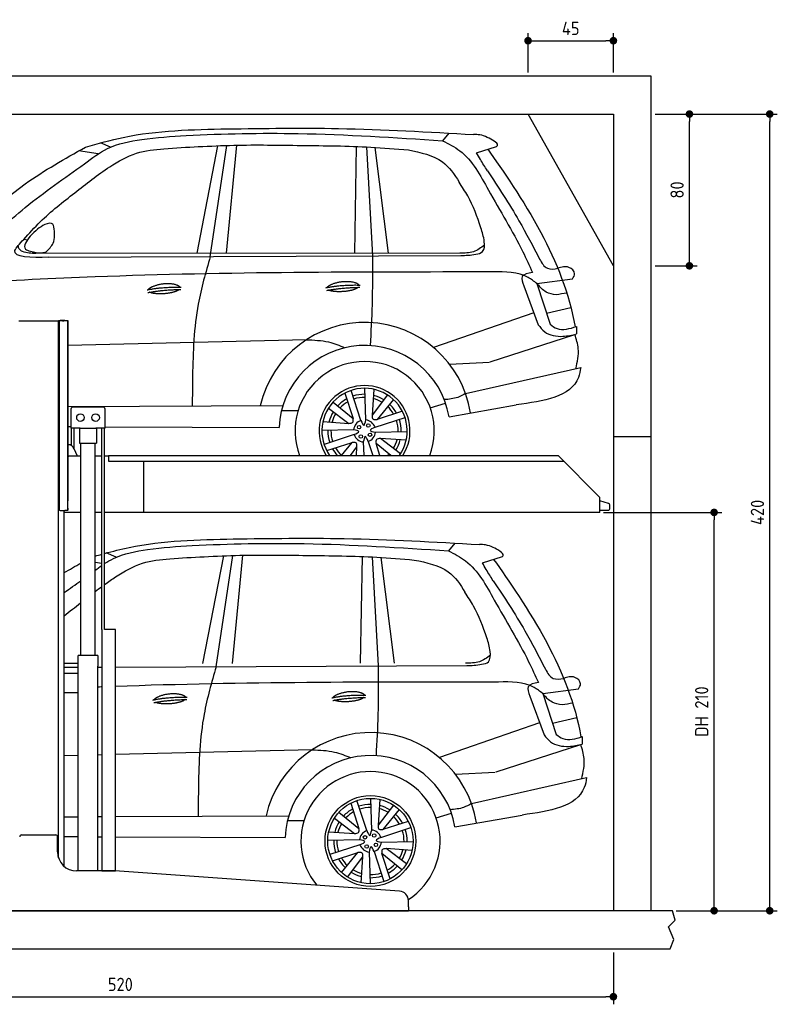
# Model space of a CAD drawing. Header units: millimetres. Extents: x -287 to 6264, y -793 to 4398.
# Tile 4 of 4: x 2269 to 6264, y -793 to 4398. Entities that reach past the tile are written whole.
import ezdxf

# ---------------------------------------------------------------- set-up
doc = ezdxf.new("R2010")
doc.units = ezdxf.units.MM
for name, color, linetype in [('4', 3, 'Continuous'), ('5', 3, 'Continuous'), ('car', 10, 'Continuous')]:
    doc.layers.add(name, color=color, linetype=linetype)
doc.styles.get("Standard").update_dxf_attribs({"font": 'ISOCP.SHX'})
doc.dimstyles.new('GEN-ISO$0', dxfattribs={"dimscale": 20, "dimtxt": 3.5, "dimasz": 2, "dimexe": 2, "dimexo": 1, "dimgap": 1.5, "dimtad": 1, "dimdec": 1, "dimlfac": 0.1, "dimdsep": 46, "dimtxsty": 'STANDARD', "dimblk": 'PUNKT', "dimcen": 2, "dimclrd": 256, "dimclre": 256, "dimclrt": 2, "dimadec": 0, "dimazin": 0, "dimtp": 0.1, "dimtm": 0.1, "dimtfac": 0.71, "dimtdec": 1, "dimtmove": 2, "dimatfit": 3, "dimldrblk": 'PUNKT', "dimfxl": 1, "dimtolj": 1, "dimarcsym": 0})

# ---------------------------------------------------------------- blocks, each defined once
blk = doc.blocks.new('PUNKT')
at = {"layer": '4', "color": 0, "linetype": 'ByBlock'}
blk.add_line((-0.5, 0), (-1, 0), dxfattribs=at)
at = {"layer": '4', "color": 0, "linetype": 'ByBlock', "const_width": 0.5}
blk.add_lwpolyline([(-0.25, 0, 1), (0.25, 0, 1)], format="xyb", close=True, dxfattribs=at)
blk = doc.blocks.new('*D11')
at = {"layer": '5', "lineweight": -2}
for p, q in [((200, -520), (200, -793.3)), ((5400, -520), (5400, -793.3)), ((240, -753.3), (5360, -753.3))]:
    blk.add_line(p, q, dxfattribs=at)
at = {"layer": 'DEFPOINTS', "color": 0}
for p in [(200, -500), (5400, -500), (5400, -753.3)]:
    blk.add_point(p, dxfattribs=at)
at = {"layer": '5', "lineweight": -2, "xscale": 40, "yscale": 40, "zscale": 40, "rotation": 180}
blk.add_blockref('PUNKT', (200, -753.3), dxfattribs=at)
at = {"layer": '5', "lineweight": -2, "xscale": 40, "yscale": 40, "zscale": 40}
blk.add_blockref('PUNKT', (5400, -753.3), dxfattribs=at)
at = {"layer": '5', "color": 2, "insert": (2800, -688.3), "char_height": 70, "attachment_point": 5}
blk.add_mtext('\\A1;520', dxfattribs=at)
blk = doc.blocks.new('*D7')
at = {"layer": '5', "lineweight": -2}
for p, q in [((5620, 3900), (5841, 3900)), ((5801, 3140), (5801, 3860)), ((5620, 3100), (5841, 3100))]:
    blk.add_line(p, q, dxfattribs=at)
at = {"layer": 'DEFPOINTS', "color": 0}
for p in [(5600, 3900), (5801, 3900), (5600, 3100)]:
    blk.add_point(p, dxfattribs=at)
at = {"layer": '5', "lineweight": -2, "xscale": 40, "yscale": 40, "zscale": 40}
for p, rotation in [((5801, 3900), 90), ((5801, 3100), 270)]:
    blk.add_blockref('PUNKT', p, dxfattribs=dict(at, rotation=rotation))
at = {"layer": '5', "color": 2, "insert": (5736, 3500), "char_height": 70, "attachment_point": 5, "rotation": 90}
blk.add_mtext('\\A1;80', dxfattribs=at)
blk = doc.blocks.new('*D8')
at = {"layer": '5', "lineweight": -2}
for p, q in [((5620, 3900), (6264.4, 3900)), ((6224.4, -260), (6224.4, 3860)), ((5731.2, -300), (6264.4, -300))]:
    blk.add_line(p, q, dxfattribs=at)
at = {"layer": 'DEFPOINTS', "color": 0}
for p in [(5600, 3900), (6224.4, 3900), (5711.2, -300)]:
    blk.add_point(p, dxfattribs=at)
at = {"layer": '5', "lineweight": -2, "xscale": 40, "yscale": 40, "zscale": 40}
for p, rotation in [((6224.4, 3900), 90), ((6224.4, -300), 270)]:
    blk.add_blockref('PUNKT', p, dxfattribs=dict(at, rotation=rotation))
at = {"layer": '5', "color": 2, "insert": (6159.4, 1800), "char_height": 70, "attachment_point": 5, "rotation": 90}
blk.add_mtext('\\A1;420', dxfattribs=at)
blk = doc.blocks.new('*D9')
at = {"layer": '5', "lineweight": -2}
for p, q in [((5348.6, 1800), (5971.1, 1800)), ((5931.1, -260), (5931.1, 1760)), ((5731.2, -300), (5971.1, -300))]:
    blk.add_line(p, q, dxfattribs=at)
at = {"layer": 'DEFPOINTS', "color": 0}
for p in [(5328.6, 1800), (5931.1, 1800), (5711.2, -300)]:
    blk.add_point(p, dxfattribs=at)
at = {"layer": '5', "lineweight": -2, "xscale": 40, "yscale": 40, "zscale": 40}
for p, rotation in [((5931.1, 1800), 90), ((5931.1, -300), 270)]:
    blk.add_blockref('PUNKT', p, dxfattribs=dict(at, rotation=rotation))
at = {"layer": '5', "color": 2, "insert": (5865.6, 750), "char_height": 70, "attachment_point": 5, "rotation": 90}
blk.add_mtext('\\A1;DH 210', dxfattribs=at)
blk = doc.blocks.new('*D10')
at = {"layer": '5', "lineweight": -2}
for p, q in [((4950, 4120), (4950, 4326.7)), ((5400, 4120), (5400, 4326.7)), ((4990, 4286.7), (5360, 4286.7))]:
    blk.add_line(p, q, dxfattribs=at)
at = {"layer": 'DEFPOINTS', "color": 0}
for p in [(5400, 4286.7), (4950, 4100), (5400, 4100)]:
    blk.add_point(p, dxfattribs=at)
at = {"layer": '5', "lineweight": -2, "xscale": 40, "yscale": 40, "zscale": 40, "rotation": 180}
blk.add_blockref('PUNKT', (4950, 4286.7), dxfattribs=at)
at = {"layer": '5', "lineweight": -2, "xscale": 40, "yscale": 40, "zscale": 40}
blk.add_blockref('PUNKT', (5400, 4286.7), dxfattribs=at)
at = {"layer": '5', "color": 2, "insert": (5175, 4351.7), "char_height": 70, "attachment_point": 5}
blk.add_mtext('\\A1;45', dxfattribs=at)

msp = doc.modelspace()

# ---------------------------------------------------------------- linework, layer by layer
for p, q in [((5400, 3100), (4950, 3900)), ((2264.07, 2810), (2274.07, 2810)), ((2274.07, 2810), (2464.07, 2810)), ((2464.07, 2810), (2474.07, 2810)), ((2479.07, 2810), (2474.07, 2810)), ((2474.07, -21.22), (2474.07, 2810)), ((2478.07, 2806), (2478.07, 1816)), ((2478.07, 1815), (2478.07, 2805)), ((2494.07, 2810), (2479.07, 2810)), ((2507.07, 2811), (2483.07, 2811)), ((2494.07, 2810), (2504.07, 2810)), ((2504.07, 2811), (2504.07, 2810)), ((2507.07, 2811), (2523.07, 2811)), ((2523.07, 2811), (2523.07, 1861)), ((2523.07, 1822), (2523.07, 2810)), ((2539.57, 2345), (2539.57, 2245)), ((2709.57, 2355), (2549.57, 2355)), ((2719.57, 2245), (2719.57, 2345)), ((2588.78, 2245), (2539.57, 2245)), ((2541.97, 2152.71), (2541.97, 2245)), ((2557.07, 2136.42), (2557.07, 2245)), ((2584.57, 2245), (2584.57, 2165)), ((2588.78, 2245), (2670.36, 2245)), ((2719.57, 2245), (2670.36, 2245)), ((2674.57, 2245), (2674.57, 2165)), ((2702.07, 1183), (2702.07, 2245)), ((2717.17, 1183), (2717.17, 2245)), ((5400, 2200), (5600, 2200)), ((2525.18, 2157), (2523.07, 2157)), ((2574.32, 2097), (2557.24, 2136.03)), ((2584.57, 2165), (2674.57, 2165)), ((2592.07, 1045), (2592.07, 2165)), ((2667.07, 1045), (2667.07, 2165)), ((2523.07, 2097), (2528.07, 2097)), ((2592.07, 2097), (2528.07, 2097)), ((2702.07, 2097), (2667.07, 2097)), ((2738.07, 2097), (2717.17, 2097)), ((2738.07, 2100), (5108.57, 2100)), ((2738.07, 2100), (2738.07, 2070)), ((5108.57, 2100), (5328.57, 1878.09)), ((2738.07, 2070), (5138.31, 2070)), ((2923.07, 1800), (2923.07, 2070)), ((5328.57, 1800), (5328.57, 1878.09)), ((2523.07, 1810), (2523.07, 1822)), ((2523.07, 1822), (2523.07, 1811)), ((2483.07, 1810), (2507.07, 1810)), ((2504.07, -65.99), (2504.07, 1810)), ((2592.07, 1800), (2504.07, 1800)), ((2523.07, 1810), (2507.07, 1810)), ((2702.07, 1800), (2667.07, 1800)), ((5328.57, 1800), (2717.17, 1800)), ((2773.62, 1183), (2719.62, 1183)), ((2680.82, 1045), (2578.32, 1045)), ((2578.32, -90), (2578.32, 1045)), ((2680.82, 1045), (2680.82, 990)), ((2680.82, 850), (2680.82, 990)), ((2578.32, 950), (2504.07, 950)), ((2578.32, 842), (2578.32, 958)), ((2504.07, 850), (2578.32, 850)), ((2680.82, -90), (2680.82, 850)), ((2279.07, 100), (2459.07, 100)), ((2469.07, 10), (2469.07, 90)), ((2767.3, -90), (2569.07, -90)), ((4272.61, -196.7), (2770.84, -90.13)), ((4319.07, -280), (4319.07, -246.58)), ((1994.07, -300), (3024.07, -300)), ((3024.07, -300), (4054.07, -300)), ((4054.07, -300), (4319.07, -300)), ((4319.07, -280), (4319.07, -300)), ((5600, -500), (5600, -500))]:
    msp.add_line(p, q)
for points in [[(5600, -300), (5600, 4100), (0, 4100), (0, -500), (5600, -500), (5698.53, -500), (5718.66, -452.06), (5691.11, -384.27), (5726.08, -350.37), (5711.24, -300), (200, -300), (200, 3900), (5400, 3900), (5400, -300)], [(2702.07, 1183), (2702.07, -90), (2773.62, -90), (2773.62, 1183)], [(2773.62, 1183), (2717.17, 1183)]]:
    msp.add_lwpolyline(points)
msp.add_lwpolyline([(5328.57, 1811), (5372.57, 1811, 0.4142136), (5380.57, 1819), (5380.57, 1839.19, 0.3249197), (5375.04, 1846.8), (5328.57, 1861.9)], format="xyb")
for centre in [(2589.57, 2300), (2669.57, 2300)]:
    msp.add_circle(centre, 20)
for centre, radius, start, end in [((2483.07, 2806), 5, 90, 180), ((2549.57, 2345), 10, 90, 180), ((2709.57, 2345), 10, 0, 90), ((2525.18, 2122), 35, 23.62938, 90), ((2483.07, 1815), 5, 180, 270), ((2279.07, 90), 10, 90, 180), ((2459.07, 90), 10, 0, 90), ((2569.07, 10), 100, 180, 270), ((2767.3, -140), 50, 85.94065, 90), ((4269.07, -246.58), 50, 0, 85.94065)]:
    msp.add_arc(centre, radius, start, end)
at = {"layer": 'car'}
for p, q in [((4532.33, 3800.06), (4498.86, 3759.45)), ((2747.56, 3725.27), (2694.8, 3747.78)), ((2683.63, 3690.29), (2580.1, 3705.62)), ((3204.53, 3165.85), (3313.83, 3732.88)), ((3274.08, 3148.21), (3362.07, 3734.65)), ((3360.08, 3166.03), (3414.75, 3736.07)), ((4035.66, 3166.78), (4045.35, 3729.15)), ((4097.14, 3726.85), (4128.84, 3152.09)), ((4214.56, 3166.98), (4143.46, 3724.22)), ((4678.12, 3696.12), (4784.34, 3728.81)), ((2309.4, 3235.69), (2290.88, 3239.27)), ((2335.27, 3175.17), (2339.82, 3165.25)), ((4589.38, 3167.39), (2354.45, 3164.91)), ((2423.6, 3144.96), (4595.84, 3154.04)), ((4996.32, 3006.5), (5184.44, 3031.48)), ((4928.3, 2993.74), (5003.21, 2789.59)), ((4996.32, 3006.5), (5066.45, 2791.63)), ((5047.23, 2850.52), (5175.93, 2880.44)), ((4980.14, 2852.45), (4451.25, 2669.54)), ((5205.05, 2779.86), (5204.92, 2740.61)), ((3780.84, 2710.13), (2523.07, 2679.7)), ((4750.56, 2593.96), (5196.58, 2738.67)), ((4535.71, 2581.75), (4746.03, 2592.49)), ((4620.74, 2426.35), (5227.47, 2563.48)), ((4068.49, 2284.43), (4016.52, 2442.67)), ((4094.31, 2287.33), (4089.73, 2454.24)), ((4137.04, 2448.79), (4127.87, 2312.74)), ((3984.05, 2428.92), (4026.86, 2295.4)), ((4208.66, 2419), (4127.87, 2312.74)), ((4239.58, 2395.3), (4153.88, 2290.18)), ((2523.07, 2357.56), (3657.23, 2362.9)), ((3650.17, 2337.67), (3737.84, 2337.33)), ((3898.04, 2350.19), (4004.31, 2269.4)), ((3921.75, 2381.1), (4026.86, 2295.4)), ((4433.86, 2352.14), (4515.13, 2375.97)), ((4533.4, 2304.6), (4888.07, 2366.38)), ((4142.9, 2248.56), (4301.15, 2300.53)), ((4287.4, 2332.99), (4153.88, 2290.18)), ((2523.07, 2252.64), (2539.57, 2252.58)), ((2719.57, 2251.86), (3637.25, 2248.19)), ((4029.72, 2235.84), (3862.8, 2231.25)), ((3868.26, 2278.57), (4004.31, 2269.4)), ((4032.62, 2210.02), (3874.37, 2158.04)), ((4145.8, 2222.74), (4312.72, 2227.32)), ((4307.26, 2180.01), (4171.21, 2189.17)), ((4277.48, 2108.39), (4171.21, 2189.17)), ((3888.13, 2125.58), (4021.64, 2168.39)), ((3965.89, 2100), (4021.64, 2168.39)), ((4012.8, 2100), (4047.65, 2145.83)), ((4044.56, 2100), (4047.65, 2145.83)), ((4081.21, 2171.24), (4083.17, 2100)), ((4107.03, 2174.14), (4131.38, 2100)), ((4168.91, 2100), (4148.66, 2163.17)), ((4226.14, 2100), (4148.66, 2163.17)), ((4563.32, 1638.29), (4529.86, 1597.68)), ((2778.56, 1563.5), (2725.8, 1586.01)), ((3235.52, 1004.08), (3344.83, 1571.11)), ((3305.08, 986.44), (3393.07, 1572.88)), ((3391.07, 1004.26), (3445.75, 1574.3)), ((4066.66, 1005.01), (4076.35, 1567.38)), ((4128.14, 1565.08), (4159.83, 990.32)), ((4245.56, 1005.21), (4174.46, 1562.46)), ((4709.11, 1534.35), (4815.34, 1567.04)), ((2702.07, 1530.38), (2667.07, 1535.57)), ((2578.32, 1003.35), (2504.07, 1003.27)), ((2773.62, 984.52), (4626.84, 992.27)), ((2504.07, 983.39), (2578.32, 983.7)), ((2680.82, 984.13), (2702.07, 984.22)), ((4959.29, 831.97), (5034.2, 627.82)), ((5027.32, 844.74), (5215.44, 869.71)), ((5027.32, 844.74), (5097.45, 629.86)), ((5011.14, 690.68), (4482.25, 507.77)), ((5078.23, 688.75), (5206.92, 718.67)), ((4781.55, 432.19), (5227.58, 576.9)), ((5236.05, 618.09), (5235.92, 578.84)), ((2702.07, 521.51), (2680.82, 520.99)), ((3811.83, 548.36), (2773.62, 523.24)), ((2578.32, 518.51), (2504.07, 516.72)), ((4566.7, 419.98), (4777.03, 430.72)), ((4651.74, 264.58), (5258.47, 401.71)), ((4015.05, 267.15), (4057.86, 133.63)), ((4099.49, 122.66), (4047.52, 280.9)), ((4125.31, 125.56), (4120.72, 292.47)), ((4168.04, 287.02), (4158.87, 150.97)), ((3952.74, 219.33), (4057.86, 133.63)), ((4239.66, 257.23), (4158.87, 150.97)), ((4270.58, 233.53), (4184.87, 128.42)), ((4464.86, 190.37), (4546.13, 214.2)), ((2504.07, 195.56), (2578.32, 195.91)), ((2680.82, 196.39), (2702.07, 196.49)), ((2773.62, 196.83), (3688.22, 201.13)), ((3681.17, 175.9), (3768.84, 175.56)), ((3929.04, 188.42), (4035.31, 107.63)), ((4318.39, 171.22), (4184.87, 128.42)), ((4564.39, 142.83), (4919.07, 204.61)), ((3899.26, 116.8), (4035.31, 107.63)), ((4173.9, 86.79), (4332.15, 138.76)), ((2504.07, 91.07), (2578.32, 90.78)), ((2680.82, 90.37), (2702.07, 90.28)), ((2773.62, 90), (3668.24, 86.42)), ((4060.71, 74.07), (3893.8, 69.48)), ((4176.8, 60.97), (4343.71, 65.55)), ((4063.62, 48.25), (3905.37, -3.73)), ((3919.12, -36.19), (4052.64, 6.62)), ((3966.94, -98.5), (4052.64, 6.62)), ((4112.21, 9.47), (4116.79, -157.44)), ((4138.03, 12.37), (4190, -145.87)), ((4222.47, -132.12), (4179.66, 1.4)), ((4284.77, -84.3), (4179.66, 1.4)), ((4338.26, 18.24), (4202.21, 27.4)), ((4308.47, -53.38), (4202.21, 27.4)), ((3997.86, -122.2), (4078.65, -15.94)), ((4069.48, -151.99), (4078.65, -15.94))]:
    msp.add_line(p, q, dxfattribs=at)
for centre, radius in [((4058.89, 2249.09), 9.14), ((4107.56, 2258.16), 9.14), ((4067.96, 2200.41), 9.14), ((4116.64, 2209.49), 9.14), ((4118.76, 67.52), 239.61), ((4118.76, 67.52), 224.97), ((4138.56, 96.39), 9.14), ((4089.88, 87.32), 9.14), ((4147.63, 47.72), 9.14), ((4098.96, 38.64), 9.14)]:
    msp.add_circle(centre, radius, dxfattribs=at)
for centre, radius, start, end in [((4088.57, 2236.11), 565.15, 8.98227, 167.13175), ((4088.32, 2228.7), 451.5, 9.67697, 177.52598), ((4088.32, 2228.7), 366.93, 339.46709, 200.53291), ((4087.76, 2229.29), 239.61, 327.34603, 212.65397), ((4087.76, 2229.29), 224.97, 324.9219, 215.0781), ((4087.76, 2229.29), 193.48, 119.04475, 137.02795), ((4087.76, 2229.29), 193.48, 89.16184, 108.50781), ((4087.76, 2229.29), 177.35, 88.94223, 108.5375), ((4087.76, 2229.29), 177.35, 58.76777, 74.95673), ((4087.76, 2229.29), 193.48, 58.26471, 75.90044), ((4087.76, 2229.29), 177.35, 120.08542, 136.68323), ((4087.76, 2229.29), 177.35, 30.08542, 46.68323), ((4087.76, 2229.29), 193.48, 29.04475, 47.02795), ((4087.76, 2229.29), 193.48, 148.26471, 165.90044), ((4087.76, 2229.29), 177.35, 148.76777, 164.95673), ((4087.76, 2229.29), 58.41, 109.2625, 173.5611), ((4087.76, 2229.29), 58.41, 19.2625, 83.5611), ((4087.76, 2229.29), 177.35, 358.94223, 18.5375), ((4087.76, 2229.29), 193.48, 359.16184, 18.50781), ((4087.76, 2229.29), 193.48, 179.16184, 198.50781), ((4087.76, 2229.29), 177.35, 178.94223, 198.5375), ((4087.76, 2229.29), 58.41, 199.2625, 263.5611), ((4087.76, 2229.29), 58.41, 289.2625, 353.5611), ((4087.76, 2229.29), 177.35, 328.76777, 344.95673), ((4087.76, 2229.29), 193.48, 328.26471, 345.90044), ((4087.76, 2229.29), 193.48, 209.04475, 221.9283), ((4087.76, 2229.29), 177.35, 210.08542, 226.68323), ((4087.76, 2229.29), 177.35, 313.19697, 316.68323), ((4119.57, 74.34), 565.15, 8.98227, 167.13175), ((4119.32, 66.93), 451.5, 9.67697, 177.52598), ((4119.32, 66.93), 366.93, 302.92572, 219.34211), ((4118.76, 67.52), 193.48, 89.16184, 108.50781), ((4118.76, 67.52), 193.48, 119.04475, 137.02795), ((4118.76, 67.52), 177.35, 120.08542, 136.68323), ((4118.76, 67.52), 177.35, 88.94223, 108.5375), ((4118.76, 67.52), 177.35, 58.76777, 74.95673), ((4118.76, 67.52), 193.48, 58.26471, 75.90044), ((4118.76, 67.52), 193.48, 29.04475, 47.02795), ((4118.76, 67.52), 193.48, 148.26471, 165.90044), ((4118.76, 67.52), 177.35, 148.76777, 164.95673), ((4118.76, 67.52), 177.35, 30.08542, 46.68323), ((4118.76, 67.52), 58.41, 109.2625, 173.5611), ((4118.76, 67.52), 58.41, 19.2625, 83.5611), ((4118.76, 67.52), 177.35, 358.94223, 18.5375), ((4118.76, 67.52), 193.48, 359.16184, 18.50781), ((4118.76, 67.52), 193.48, 179.16184, 198.50781), ((4118.76, 67.52), 177.35, 178.94223, 198.5375), ((4118.76, 67.52), 58.41, 289.2625, 353.5611), ((4118.76, 67.52), 58.41, 199.2625, 263.5611), ((4118.76, 67.52), 177.35, 328.76777, 344.95673), ((4118.76, 67.52), 193.48, 328.26471, 345.90044), ((4118.76, 67.52), 193.48, 209.04475, 227.02795), ((4118.76, 67.52), 177.35, 210.08542, 226.68323), ((4118.76, 67.52), 193.48, 238.26471, 255.90044), ((4118.76, 67.52), 177.35, 238.76777, 254.95673), ((4118.76, 67.52), 177.35, 268.94223, 288.5375), ((4118.76, 67.52), 177.35, 300.08542, 316.68323), ((4118.76, 67.52), 193.48, 299.04475, 317.02795), ((4118.76, 67.52), 193.48, 269.16184, 288.50781)]:
    msp.add_arc(centre, radius, start, end, dxfattribs=at)
for points, degree, knots in [([(1984.13, 3168.8), (1997.44, 3176), (2113.48, 3238.84), (2301.06, 3426.71), (2546.33, 3586.87), (2738.69, 3735.69), (2929.43, 3772.89), (3264.43, 3795.99), (3795.56, 3805.47), (4245.42, 3776.03), (4498.86, 3759.45)], 3, [0, 0, 0, 0, 45.3514522, 395.5233181, 782.9133545, 929.0712277, 1115.4789356, 1351.149091, 1941.7276514, 2703.7843504, 2703.7843504, 2703.7843504, 2703.7843504]), ([(2615.28, 3725.45), (2681.63, 3744.35), (2925.11, 3813.68), (3179.5, 3818.49), (3364.56, 3821.99)], 3, [0, 0, 0, 0, 206.4957448, 757.7241518, 757.7241518, 757.7241518, 757.7241518]), ([(3364.56, 3821.99), (3559.6, 3824.69), (3992.66, 3830.69), (4425.09, 3805.92), (4662.77, 3792.3)], 3, [0, 0, 0, 0, 584.9766811, 1298.9075978, 1298.9075978, 1298.9075978, 1298.9075978]), ([(4771.98, 3756.37), (4747.27, 3771.14), (4712.95, 3791.65), (4673.75, 3792.16), (4662.77, 3792.3)], 3, [0, 0, 0, 0, 83.8304981, 116.4476831, 116.4476831, 116.4476831, 116.4476831]), ([(3211.08, 3728.27), (3273.69, 3731.22), (3454.63, 3739.76), (3758.11, 3734.15), (4065.09, 3732.07), (4252.85, 3716.27), (4318.69, 3710.74)], 3, [0, 0, 0, 0, 188.0255336, 543.3051887, 910.2894518, 1108.4339925, 1108.4339925, 1108.4339925, 1108.4339925]), ([(4498.86, 3759.45), (4530.59, 3743.43), (4639.6, 3688.36), (4758.27, 3459.87), (4888.36, 3251.44), (4956.73, 3101.78), (4973.26, 3064.88)], 3, [0, 0, 0, 0, 105.1951291, 361.4287226, 733.6446792, 854.645425, 854.645425, 854.645425, 854.645425]), ([(4784.34, 3728.81), (4785.92, 3730.91), (4793.26, 3740.66), (4781.34, 3749.46), (4771.98, 3756.37)], 3, [0, 0, 0, 0, 7.339161, 34.1121348, 34.1121348, 34.1121348, 34.1121348]), ([(1850.31, 3127.13), (1992.83, 3271.5), (2222.8, 3504.45), (2507.16, 3664.57), (2615.28, 3725.45)], 3, [0, 0, 0, 0, 604.3736463, 975.1684806, 975.1684806, 975.1684806, 975.1684806]), ([(2559.12, 3484.8), (2619.27, 3532.3), (2720.81, 3612.49), (2878.41, 3702.46), (3041.83, 3719.72), (3150.55, 3725.21), (3211.08, 3728.27)], 3, [0, 0, 0, 0, 230.4793343, 389.1133304, 534.3374919, 716.6633601, 716.6633601, 716.6633601, 716.6633601]), ([(4318.69, 3710.74), (4383.95, 3697.46), (4497.5, 3674.35), (4562.37, 3582.9), (4586.11, 3540.43)], 3, [0, 0, 0, 0, 190.2390554, 330.9970191, 330.9970191, 330.9970191, 330.9970191]), ([(4735.22, 3601.56), (4722.72, 3621.07), (4702.85, 3652.09), (4684.81, 3684.2), (4678.12, 3696.12)], 3, [0, 0, 0, 0, 69.4747894, 110.4800138, 110.4800138, 110.4800138, 110.4800138]), ([(4737.44, 3714.38), (4814.26, 3605.3), (5025.59, 3305.09), (5166.9, 2955.46), (5198.16, 2777.76)], 3, [0, 0, 0, 0, 580.6347487, 1102.3704044, 1102.3704044, 1102.3704044, 1102.3704044]), ([(4735.22, 3601.56), (4792.75, 3514.7), (4892.6, 3363.97), (4975.47, 3203.35), (5010.59, 3135.28)], 3, [0, 0, 0, 0, 312.2641672, 541.8718744, 541.8718744, 541.8718744, 541.8718744]), ([(4701.72, 3300.7), (4681.47, 3358.1), (4651.66, 3442.55), (4602.01, 3516.68), (4586.11, 3540.43)], 3, [0, 0, 0, 0, 181.459019, 266.9663519, 266.9663519, 266.9663519, 266.9663519]), ([(2290.88, 3239.27), (2319.24, 3270.8), (2400.53, 3361.2), (2496.58, 3436.06), (2559.12, 3484.8)], 3, [0, 0, 0, 0, 127.0566813, 364.2215451, 364.2215451, 364.2215451, 364.2215451]), ([(2449.57, 3304.89), (2448.19, 3310.11), (2442.81, 3330.43), (2418.95, 3323.48), (2401.23, 3318.31)], 3, [0, 0, 0, 0, 14.8737016, 57.8504137, 57.8504137, 57.8504137, 57.8504137]), ([(2401.23, 3318.31), (2375.87, 3302.68), (2332.25, 3275.78), (2278.58, 3190.07), (2315.23, 3180.52), (2325.57, 3177.83)], 3, [0, 0, 0, 0, 99.1927414, 170.6834438, 198.7799698, 198.7799698, 198.7799698, 198.7799698]), ([(2409.28, 3173.8), (2423.43, 3188.04), (2458.65, 3223.51), (2452.97, 3274.43), (2449.57, 3304.89)], 3, [0, 0, 0, 0, 57.7057842, 143.6874292, 143.6874292, 143.6874292, 143.6874292]), ([(4595.84, 3154.04), (4621.17, 3155.13), (4658.83, 3156.76), (4721.4, 3171.04), (4720.99, 3238.59), (4708.82, 3277.81), (4701.72, 3300.7)], 3, [0, 0, 0, 0, 78.689426, 116.9679292, 170.5340499, 245.5790084, 245.5790084, 245.5790084, 245.5790084]), ([(2423.6, 3144.96), (2329.32, 3143.78), (2196.1, 3142.12), (2269.44, 3217.29), (2290.88, 3239.27)], 3, [0, 0, 0, 0, 182.7588966, 258.2666492, 258.2666492, 258.2666492, 258.2666492]), ([(2354.45, 3164.91), (2330.49, 3165.34), (2299.82, 3165.89), (2264.5, 3186.11), (2262.7, 3200.64), (2261.77, 3208.13)], 3, [0, 0, 0, 0, 71.4630904, 91.5101791, 112.9000794, 112.9000794, 112.9000794, 112.9000794]), ([(2325.57, 3177.83), (2346.25, 3172.09), (2374.4, 3164.28), (2401.96, 3171.8), (2409.28, 3173.8)], 3, [0, 0, 0, 0, 62.3569306, 84.8965617, 84.8965617, 84.8965617, 84.8965617]), ([(4720.15, 3209.42), (4701.6, 3195.55), (4662.94, 3166.65), (4614.55, 3167.14), (4589.38, 3167.39)], 3, [0, 0, 0, 0, 67.5763694, 140.7962469, 140.7962469, 140.7962469, 140.7962469]), ([(3274.08, 3148.21), (3250.19, 3065.48), (3191.02, 2860.65), (3180.84, 2593.03), (3179.5, 2413.52), (3179.11, 2360.65)], 3, [0, 0, 0, 0, 257.6467503, 637.9248712, 796.6688161, 796.6688161, 796.6688161, 796.6688161]), ([(4128.84, 3152.09), (4129.3, 3066.6), (4130.14, 2908.87), (4121.24, 2751.4), (4117.16, 2679.28)], 3, [0, 0, 0, 0, 256.384982, 473.0515295, 473.0515295, 473.0515295, 473.0515295]), ([(5010.59, 3135.28), (5022.31, 3114.89), (5044.23, 3076.74), (5087.02, 3083.62), (5106.92, 3086.82)], 3, [0, 0, 0, 0, 63.4537561, 118.6574553, 118.6574553, 118.6574553, 118.6574553]), ([(4762.6, 3067.44), (4063.82, 3067.63), (3143.71, 3067.88), (2224.96, 3021.88), (2003.96, 3010.81)], 3, [0, 0, 0, 0, 2095.7246085, 2759.5031455, 2759.5031455, 2759.5031455, 2759.5031455]), ([(4996.32, 3006.5), (4981.46, 3018.24), (4916.16, 3069.78), (4829.52, 3068.46), (4762.6, 3067.44)], 3, [0, 0, 0, 0, 56.0616599, 246.2226823, 246.2226823, 246.2226823, 246.2226823]), ([(4973.26, 3064.88), (4949.72, 3060.74), (4905.81, 3053.02), (4921.17, 3012.52), (4928.3, 2993.74)], 3, [0, 0, 0, 0, 57.8746483, 107.9187249, 107.9187249, 107.9187249, 107.9187249]), ([(5184.44, 3031.48), (5190.18, 3040.53), (5204.68, 3063.38), (5161.24, 3104.45), (5126.62, 3093.21), (5106.92, 3086.82)], 3, [0, 0, 0, 0, 29.3437479, 74.1170867, 133.1772808, 133.1772808, 133.1772808, 133.1772808]), ([(3889.71, 2985.35), (3893.94, 2993.35), (3918.89, 3008.98), (3971.29, 3026.9), (4030.59, 3020.28), (4053.84, 3005.29), (4056.83, 2998.77)], 5, [0.0312671, 0.0312671, 0.0312671, 0.0312671, 0.0312671, 0.0312671, 0.30010604, 0.48262947, 0.48262947, 0.48262947, 0.48262947, 0.48262947, 0.48262947]), ([(2946.58, 2974.11), (2950.81, 2982.11), (2975.76, 2997.74), (3028.16, 3015.66), (3087.46, 3009.04), (3110.71, 2994.05), (3113.7, 2987.53)], 5, [0.0312671, 0.0312671, 0.0312671, 0.0312671, 0.0312671, 0.0312671, 0.30010604, 0.48262947, 0.48262947, 0.48262947, 0.48262947, 0.48262947, 0.48262947]), ([(3110.48, 2975.4), (3105.21, 2970.06), (3081.75, 2957.48), (3036.58, 2949.42), (2993.01, 2950.02), (2964.66, 2955.82), (2954.48, 2960.63)], 5, [0.5496739, 0.5496739, 0.5496739, 0.5496739, 0.5496739, 0.5496739, 0.70010604, 0.92663191, 0.92663191, 0.92663191, 0.92663191, 0.92663191, 0.92663191]), ([(4053.61, 2986.64), (4048.34, 2981.3), (4024.88, 2968.72), (3979.72, 2960.66), (3936.14, 2961.26), (3907.79, 2967.06), (3897.61, 2971.87)], 5, [0.5496739, 0.5496739, 0.5496739, 0.5496739, 0.5496739, 0.5496739, 0.70010604, 0.92663191, 0.92663191, 0.92663191, 0.92663191, 0.92663191, 0.92663191]), ([(5098.39, 2946.58), (5080.06, 2950.06), (5039.24, 2957.8), (5011.57, 2989.2), (4996.32, 3006.5)], 3, [0, 0, 0, 0, 54.4902702, 121.3777745, 121.3777745, 121.3777745, 121.3777745]), ([(5003.21, 2789.59), (5013.83, 2775.91), (5045.01, 2735.78), (5126.48, 2722.29), (5181.6, 2735.16), (5204.92, 2740.61)], 3, [0, 0, 0, 0, 50.9948061, 149.6156057, 222.0022921, 222.0022921, 222.0022921, 222.0022921]), ([(5066.45, 2791.63), (5078.39, 2782.93), (5118.86, 2753.46), (5169.41, 2768.94), (5205.05, 2779.86)], 3, [0, 0, 0, 0, 42.8861758, 145.3127021, 145.3127021, 145.3127021, 145.3127021]), ([(3780.84, 2710.13), (3820.5, 2708.79), (3891, 2706.41), (3956.12, 2679.78), (3984.61, 2668.13)], 3, [0, 0, 0, 0, 117.8630105, 209.5099137, 209.5099137, 209.5099137, 209.5099137]), ([(5202.07, 2557.74), (5209.93, 2593.28), (5223.48, 2654.5), (5204.53, 2713.79), (5196.58, 2738.67)], 3, [0, 0, 0, 0, 106.7078366, 183.8366567, 183.8366567, 183.8366567, 183.8366567]), ([(5227.47, 2563.48), (5225.03, 2545.28), (5197.21, 2410.85), (5031.86, 2387.06), (4888.07, 2366.38)], 3, [1412.1476037, 1412.1476037, 1412.1476037, 1412.1476037, 1465.8954697, 1824.2290827, 1824.2290827, 1824.2290827, 1824.2290827]), ([(4620.74, 2426.35), (4607.2, 2418.95), (4572.38, 2399.91), (4532.6, 2396.54), (4508.29, 2394.48)], 3, [0, 0, 0, 0, 45.8907836, 117.9759717, 117.9759717, 117.9759717, 117.9759717]), ([(4004.31, 2269.4), (4012.66, 2269.64), (4029.5, 2270.11), (4027.75, 2286.92), (4026.86, 2295.4)], 3, [0, 0, 0, 0, 21.0150314, 42.3957236, 42.3957236, 42.3957236, 42.3957236]), ([(4068.49, 2284.43), (4074.41, 2271.45), (4086.22, 2245.56), (4091.62, 2273.44), (4094.31, 2287.33)], 3, [0, 0, 0, 0, 30.1210839, 60.0488201, 60.0488201, 60.0488201, 60.0488201]), ([(4127.87, 2312.74), (4128.11, 2304.39), (4128.59, 2287.55), (4145.4, 2289.3), (4153.88, 2290.18)], 3, [0, 0, 0, 0, 21.0150314, 42.3957236, 42.3957236, 42.3957236, 42.3957236]), ([(4032.62, 2210.02), (4045.6, 2215.94), (4071.48, 2227.74), (4043.61, 2233.15), (4029.72, 2235.84)], 3, [0, 0, 0, 0, 30.1210839, 60.0488201, 60.0488201, 60.0488201, 60.0488201]), ([(4142.9, 2248.56), (4129.92, 2242.63), (4104.04, 2230.83), (4131.91, 2225.43), (4145.8, 2222.74)], 3, [0, 0, 0, 0, 30.1210839, 60.0488201, 60.0488201, 60.0488201, 60.0488201]), ([(4107.03, 2174.14), (4101.11, 2187.13), (4089.3, 2213.01), (4083.9, 2185.13), (4081.21, 2171.24)], 3, [0, 0, 0, 0, 30.1210839, 60.0488201, 60.0488201, 60.0488201, 60.0488201]), ([(4171.21, 2189.17), (4162.86, 2188.94), (4146.02, 2188.46), (4147.78, 2171.65), (4148.66, 2163.17)], 3, [0, 0, 0, 0, 21.0150314, 42.3957236, 42.3957236, 42.3957236, 42.3957236]), ([(4047.65, 2145.83), (4047.41, 2154.18), (4046.93, 2171.03), (4030.12, 2169.27), (4021.64, 2168.39)], 3, [0, 0, 0, 0, 21.0150314, 42.3957236, 42.3957236, 42.3957236, 42.3957236]), ([(3395.56, 1660.22), (3590.59, 1662.92), (4023.66, 1668.92), (4456.09, 1644.15), (4693.77, 1630.53)], 3, [0, 0, 0, 0, 584.9766811, 1298.9075978, 1298.9075978, 1298.9075978, 1298.9075978]), ([(2717.17, 1583.64), (2759.97, 1595.42), (2980.78, 1652.38), (3210.5, 1656.72), (3395.56, 1660.22)], 3, [73.5045373, 73.5045373, 73.5045373, 73.5045373, 206.4957448, 757.7241518, 757.7241518, 757.7241518, 757.7241518]), ([(2717.17, 1530.17), (2732.12, 1539.84), (2800.79, 1579.99), (2960.43, 1611.12), (3295.42, 1634.22), (3826.56, 1643.7), (4276.42, 1614.26), (4529.86, 1597.68)], 3, [875.5923047, 875.5923047, 875.5923047, 875.5923047, 929.0712277, 1115.4789356, 1351.149091, 1941.7276514, 2703.7843504, 2703.7843504, 2703.7843504, 2703.7843504]), ([(4802.98, 1594.6), (4778.27, 1609.37), (4743.94, 1629.88), (4704.75, 1630.39), (4693.77, 1630.53)], 3, [0, 0, 0, 0, 83.8304981, 116.4476831, 116.4476831, 116.4476831, 116.4476831]), ([(2717.17, 1420.4), (2736.17, 1434.11), (2799.08, 1477.71), (2909.4, 1540.69), (3072.82, 1557.95), (3181.55, 1563.44), (3242.07, 1566.5)], 3, [160.2916422, 160.2916422, 160.2916422, 160.2916422, 230.4793343, 389.1133304, 534.3374919, 716.6633601, 716.6633601, 716.6633601, 716.6633601]), ([(3242.07, 1566.5), (3304.69, 1569.45), (3485.63, 1577.99), (3789.11, 1572.39), (4096.09, 1570.3), (4283.85, 1554.5), (4349.68, 1548.97)], 3, [0, 0, 0, 0, 188.0255336, 543.3051887, 910.2894518, 1108.4339925, 1108.4339925, 1108.4339925, 1108.4339925]), ([(4529.86, 1597.68), (4561.59, 1581.66), (4670.59, 1526.59), (4789.27, 1298.1), (4919.36, 1089.67), (4987.73, 940.01), (5004.26, 903.11)], 3, [0, 0, 0, 0, 105.1951291, 361.4287226, 733.6446792, 854.645425, 854.645425, 854.645425, 854.645425]), ([(4815.34, 1567.04), (4816.92, 1569.14), (4824.26, 1578.89), (4812.34, 1587.69), (4802.98, 1594.6)], 3, [0, 0, 0, 0, 7.339161, 34.1121348, 34.1121348, 34.1121348, 34.1121348]), ([(4349.68, 1548.97), (4414.95, 1535.69), (4528.5, 1512.58), (4593.37, 1421.13), (4617.11, 1378.66)], 3, [0, 0, 0, 0, 190.2390554, 330.9970191, 330.9970191, 330.9970191, 330.9970191]), ([(4766.21, 1439.79), (4753.72, 1459.3), (4733.84, 1490.32), (4715.81, 1522.43), (4709.11, 1534.35)], 3, [0, 0, 0, 0, 69.4747894, 110.4800138, 110.4800138, 110.4800138, 110.4800138]), ([(4768.44, 1552.61), (4845.26, 1443.53), (5056.59, 1143.32), (5197.9, 793.69), (5229.15, 615.99)], 3, [0, 0, 0, 0, 580.6347487, 1102.3704044, 1102.3704044, 1102.3704044, 1102.3704044]), ([(4766.21, 1439.79), (4823.75, 1352.93), (4923.59, 1202.2), (5006.47, 1041.58), (5041.59, 973.51)], 3, [0, 0, 0, 0, 312.2641672, 541.8718744, 541.8718744, 541.8718744, 541.8718744]), ([(4732.72, 1138.93), (4712.46, 1196.33), (4682.66, 1280.78), (4633.01, 1354.91), (4617.11, 1378.66)], 3, [0, 0, 0, 0, 181.459019, 266.9663519, 266.9663519, 266.9663519, 266.9663519]), ([(4626.84, 992.27), (4652.17, 993.36), (4689.83, 994.99), (4752.4, 1009.27), (4751.99, 1076.82), (4739.82, 1116.04), (4732.72, 1138.93)], 3, [0, 0, 0, 0, 78.689426, 116.9679292, 170.5340499, 245.5790084, 245.5790084, 245.5790084, 245.5790084]), ([(4751.15, 1047.65), (4732.59, 1033.78), (4693.94, 1004.88), (4645.54, 1005.37), (4620.38, 1005.62)], 3, [0, 0, 0, 0, 67.5763694, 140.7962469, 140.7962469, 140.7962469, 140.7962469]), ([(3305.08, 986.44), (3281.18, 903.71), (3222.02, 698.88), (3211.84, 431.26), (3210.5, 251.75), (3210.1, 198.88)], 3, [0, 0, 0, 0, 257.6467503, 637.9248712, 796.6688161, 796.6688161, 796.6688161, 796.6688161]), ([(4159.83, 990.32), (4160.29, 904.83), (4161.14, 747.1), (4152.24, 589.63), (4148.16, 517.51)], 3, [0, 0, 0, 0, 256.384982, 473.0515295, 473.0515295, 473.0515295, 473.0515295]), ([(5041.59, 973.51), (5053.31, 953.12), (5075.22, 914.97), (5118.01, 921.85), (5137.92, 925.05)], 3, [0, 0, 0, 0, 63.4537561, 118.6574553, 118.6574553, 118.6574553, 118.6574553]), ([(5215.44, 869.71), (5221.18, 878.76), (5235.67, 901.61), (5192.23, 942.68), (5157.61, 931.44), (5137.92, 925.05)], 3, [0, 0, 0, 0, 29.3437479, 74.1170867, 133.1772808, 133.1772808, 133.1772808, 133.1772808]), ([(5027.32, 844.74), (5012.45, 856.47), (4947.16, 908.01), (4860.51, 906.69), (4793.6, 905.67)], 3, [0, 0, 0, 0, 56.0616599, 246.2226823, 246.2226823, 246.2226823, 246.2226823]), ([(5004.26, 903.11), (4980.71, 898.97), (4936.81, 891.25), (4952.17, 850.75), (4959.29, 831.97)], 3, [0, 0, 0, 0, 57.8746483, 107.9187249, 107.9187249, 107.9187249, 107.9187249]), ([(2702.07, 879.71), (2700.72, 879.66), (2693.64, 879.4), (2686.56, 879.12), (2680.82, 878.9)], 3, [2091.6884913, 2091.6884913, 2091.6884913, 2091.6884913, 2095.7246085, 2112.9561189, 2112.9561189, 2112.9561189, 2112.9561189]), ([(2977.58, 812.34), (2981.8, 820.34), (3006.75, 835.97), (3059.16, 853.89), (3118.46, 847.27), (3141.71, 832.28), (3144.69, 825.76)], 5, [0.0312671, 0.0312671, 0.0312671, 0.0312671, 0.0312671, 0.0312671, 0.30010604, 0.48262947, 0.48262947, 0.48262947, 0.48262947, 0.48262947, 0.48262947]), ([(3920.71, 823.58), (3924.94, 831.58), (3949.89, 847.21), (4002.29, 865.13), (4061.59, 858.51), (4084.84, 843.52), (4087.83, 837)], 5, [0.0312671, 0.0312671, 0.0312671, 0.0312671, 0.0312671, 0.0312671, 0.30010604, 0.48262947, 0.48262947, 0.48262947, 0.48262947, 0.48262947, 0.48262947]), ([(5129.38, 784.81), (5111.06, 788.29), (5070.23, 796.03), (5042.57, 827.43), (5027.32, 844.74)], 3, [0, 0, 0, 0, 54.4902702, 121.3777745, 121.3777745, 121.3777745, 121.3777745]), ([(3141.47, 813.63), (3136.21, 808.29), (3112.74, 795.71), (3067.58, 787.65), (3024, 788.25), (2995.65, 794.05), (2985.48, 798.86)], 5, [0.5496739, 0.5496739, 0.5496739, 0.5496739, 0.5496739, 0.5496739, 0.70010604, 0.92663191, 0.92663191, 0.92663191, 0.92663191, 0.92663191, 0.92663191]), ([(4084.61, 824.87), (4079.34, 819.53), (4055.88, 806.95), (4010.71, 798.89), (3967.14, 799.49), (3938.79, 805.29), (3928.61, 810.1)], 5, [0.5496739, 0.5496739, 0.5496739, 0.5496739, 0.5496739, 0.5496739, 0.70010604, 0.92663191, 0.92663191, 0.92663191, 0.92663191, 0.92663191, 0.92663191]), ([(5034.2, 627.82), (5044.83, 614.14), (5076.01, 574.01), (5157.48, 560.52), (5212.59, 573.39), (5235.92, 578.84)], 3, [0, 0, 0, 0, 50.9948061, 149.6156057, 222.0022921, 222.0022921, 222.0022921, 222.0022921]), ([(5097.45, 629.86), (5109.39, 621.16), (5149.85, 591.69), (5200.41, 607.18), (5236.05, 618.09)], 3, [0, 0, 0, 0, 42.8861758, 145.3127021, 145.3127021, 145.3127021, 145.3127021]), ([(5233.07, 395.97), (5240.93, 431.51), (5254.48, 492.73), (5235.53, 552.02), (5227.58, 576.9)], 3, [0, 0, 0, 0, 106.7078366, 183.8366567, 183.8366567, 183.8366567, 183.8366567]), ([(3811.83, 548.36), (3851.5, 547.02), (3922, 544.64), (3987.12, 518.01), (4015.61, 506.36)], 3, [0, 0, 0, 0, 117.8630105, 209.5099137, 209.5099137, 209.5099137, 209.5099137]), ([(5258.47, 401.71), (5256.03, 383.51), (5228.21, 249.08), (5062.85, 225.29), (4919.07, 204.61)], 3, [1412.1476037, 1412.1476037, 1412.1476037, 1412.1476037, 1465.8954697, 1824.2290827, 1824.2290827, 1824.2290827, 1824.2290827]), ([(4651.74, 264.58), (4638.19, 257.18), (4603.38, 238.14), (4563.59, 234.77), (4539.28, 232.71)], 3, [0, 0, 0, 0, 45.8907836, 117.9759717, 117.9759717, 117.9759717, 117.9759717]), ([(4035.31, 107.63), (4043.66, 107.87), (4060.5, 108.34), (4058.74, 125.15), (4057.86, 133.63)], 3, [0, 0, 0, 0, 21.0150314, 42.3957236, 42.3957236, 42.3957236, 42.3957236]), ([(4099.49, 122.66), (4105.41, 109.68), (4117.22, 83.79), (4122.62, 111.67), (4125.31, 125.56)], 3, [0, 0, 0, 0, 30.1210839, 60.0488201, 60.0488201, 60.0488201, 60.0488201]), ([(4158.87, 150.97), (4159.11, 142.62), (4159.59, 125.78), (4176.4, 127.53), (4184.87, 128.42)], 3, [0, 0, 0, 0, 21.0150314, 42.3957236, 42.3957236, 42.3957236, 42.3957236]), ([(4063.62, 48.25), (4076.6, 54.17), (4102.48, 65.98), (4074.61, 71.38), (4060.71, 74.07)], 3, [0, 0, 0, 0, 30.1210839, 60.0488201, 60.0488201, 60.0488201, 60.0488201]), ([(4173.9, 86.79), (4160.92, 80.86), (4135.04, 69.06), (4162.91, 63.66), (4176.8, 60.97)], 3, [0, 0, 0, 0, 30.1210839, 60.0488201, 60.0488201, 60.0488201, 60.0488201]), ([(4078.65, -15.94), (4078.41, -7.59), (4077.93, 9.26), (4061.12, 7.5), (4052.64, 6.62)], 3, [0, 0, 0, 0, 21.0150314, 42.3957236, 42.3957236, 42.3957236, 42.3957236]), ([(4138.03, 12.37), (4132.11, 25.36), (4120.3, 51.24), (4114.9, 23.36), (4112.21, 9.47)], 3, [0, 0, 0, 0, 30.1210839, 60.0488201, 60.0488201, 60.0488201, 60.0488201]), ([(4202.21, 27.4), (4193.86, 27.17), (4177.02, 26.69), (4178.77, 9.88), (4179.66, 1.4)], 3, [0, 0, 0, 0, 21.0150314, 42.3957236, 42.3957236, 42.3957236, 42.3957236])]:
    msp.add_open_spline(points, degree=degree, knots=knots, dxfattribs=at)
for points, degree in [([(2940.49, 2972.79), (3015.91, 2989.68), (3121.09, 2987.4)], 2), ([(2945.57, 2958.94), (3019.58, 2973.53), (3119.01, 2975.6)], 2), ([(3883.62, 2984.03), (3959.05, 3000.92), (4064.22, 2998.64)], 2), ([(3888.7, 2970.18), (3962.71, 2984.77), (4062.14, 2986.84)], 2), ([(5154.18, 2956.5), (5135.58, 2953.19), (5116.98, 2949.89), (5098.39, 2946.58)], 3), ([(2667.07, 1569.6), (2678.73, 1572.91), (2690.4, 1576.2), (2702.07, 1579.46)], 3), ([(2504.07, 1482.33), (2533.2, 1499.52), (2562.58, 1516.37), (2592.07, 1533.09)], 3), ([(2667.07, 1495.04), (2678.64, 1503.58), (2690.27, 1512.02), (2702.07, 1520.11)], 3), ([(2504.07, 1377.5), (2533.34, 1398.32), (2562.75, 1419.05), (2592.07, 1440.1)], 3), ([(2667.07, 1383.13), (2678.65, 1391.97), (2690.31, 1400.74), (2702.07, 1409.4)], 3), ([(2504.07, 1254.84), (2532.34, 1278), (2561.23, 1300.52), (2590.11, 1323.03)], 3), ([(2590.11, 1323.03), (2590.77, 1323.54), (2591.42, 1324.06), (2592.07, 1324.57)], 3), ([(4793.6, 905.67), (4120.04, 905.85), (3446.48, 906.04), (2773.62, 882.33)], 3), ([(3914.62, 822.26), (3990.04, 839.15), (4095.22, 836.87)], 2), ([(2971.48, 811.02), (3046.91, 827.91), (3152.09, 825.63)], 2), ([(2976.57, 797.17), (3050.58, 811.76), (3150, 813.83)], 2), ([(3919.7, 808.41), (3993.71, 823), (4093.14, 825.07)], 2), ([(5185.18, 794.73), (5166.58, 791.42), (5147.98, 788.12), (5129.38, 784.81)], 3)]:
    msp.add_open_spline(points, degree=degree, dxfattribs=at)

# ---------------------------------------------------------------- dimensions: what is measured, and where the dimension line sits
at = {"layer": '5'}
for base, p1, p2, picture, middle in [((5400, 4286.65), (4950, 4100), (5400, 4100), '*D10', (5175, 4351.65)), ((5400, -753.28), (200, -500), (5400, -500), '*D11', (2800, -688.27))]:
    dim = msp.add_linear_dim(base=base, p1=p1, p2=p2, dimstyle='GEN-ISO$0', override={"dimlfac": 0.1}, dxfattribs=at)
    dim.commit()
    dim.dimension.update_dxf_attribs({"geometry": picture, "text_midpoint": middle})
for base, p1, picture, middle in [((5801, 3900), (5600, 3100), '*D7', (5736, 3500)), ((6224.42, 3900), (5711.24, -300), '*D8', (6159.41, 1800))]:
    dim = msp.add_linear_dim(base=base, p1=p1, p2=(5600, 3900), angle=90, dimstyle='GEN-ISO$0', override={"dimlfac": 0.1}, dxfattribs=at)
    dim.commit()
    dim.dimension.update_dxf_attribs({"geometry": picture, "text_midpoint": middle})
dim = msp.add_linear_dim(base=(5931.11, 1800), p1=(5711.24, -300), p2=(5328.57, 1800), angle=90, text='DH <>', dimstyle='GEN-ISO$0', override={"dimlfac": 0.1}, dxfattribs=at)
dim.commit()
dim.dimension.update_dxf_attribs({"geometry": '*D9', "text_midpoint": (5865.62, 750)})

doc.saveas('drawing.dxf')
